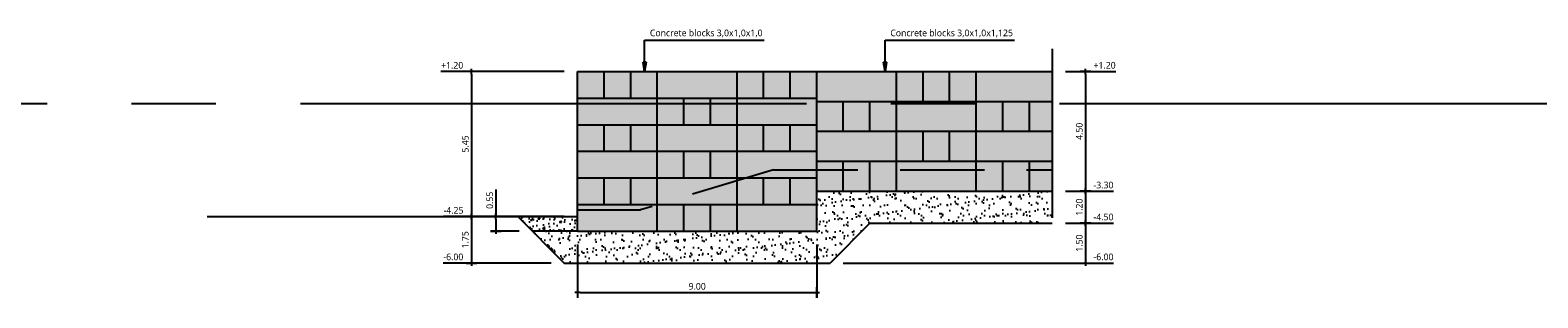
# Model space of a CAD drawing. Header units: metres. Extents: x 2831 to 4656, y -1529 to 547.
# Tile 8 of 20: x 3842 to 3898, y -1467 to -1457. Entities that reach past the tile are written whole.
import ezdxf

# ---------------------------------------------------------------- set-up
doc = ezdxf.new("R2010")
doc.units = ezdxf.units.M
for name, pattern in [('06 Sections$0$BORDER2', [22.225, 6.35, -3.175, 6.35, -3.175, 0, -3.175]), ('06 Sections$0$CENTER2', [28.575, 19.05, -3.175, 3.175, -3.175]), ('06 Sections$0$HIDDEN2', [4.7625, 3.175, -1.5875])]:
    doc.linetypes.add(name, pattern=pattern)
for name, color, linetype in [('06 Sections$0$H000B2-HATCH-018', 1, 'Continuous'), ('06 Sections$0$H000B3-HATCH-025', 7, 'Continuous'), ('06 Sections$0$H000BW-HATCH-K253', 253, 'Continuous'), ('06 Sections$0$H000E4-GEN-035', 3, 'Continuous'), ('06 Sections$0$H000E5-GEN-050', 4, 'Continuous'), ('06 Sections$0$H000EB-GEN-bor2', 1, '06 Sections$0$BORDER2'), ('06 Sections$0$H000H3-TEXT-025', 7, 'Continuous'), ('06 Sections$0$H000L3-HID-025', 7, '06 Sections$0$HIDDEN2'), ('06 Sections$0$H000S3-DIM-025', 7, 'Continuous'), ('06 Sections$0$H030L2-SYS-018', 1, '06 Sections$0$CENTER2')]:
    doc.layers.add(name, color=color, linetype=linetype)
doc.styles.add('06 Sections$0$ISO', font='segoeui.ttf')
doc.dimstyles.new('06 Sections$0$WB-M100', dxfattribs={"dimscale": 0.1, "dimtxt": 2.5, "dimasz": 1, "dimexe": 2, "dimexo": 5, "dimgap": 1, "dimtad": 1, "dimzin": 0, "dimdsep": 46, "dimtxsty": '06 Sections$0$ISO', "dimblk1": '06 Sections$0$dimdot', "dimblk2": '06 Sections$0$dimdot', "dimsah": 1, "dimcen": 0, "dimdle": 2, "dimclrd": 256, "dimclre": 256, "dimclrt": 256, "dimadec": 0, "dimazin": 0, "dimtp": 1, "dimtfac": 1, "dimtix": 1, "dimtmove": 0, "dimatfit": 3, "dimldrblk": '06 Sections$0$dimpijl', "dimfxl": 2, "dimtolj": 1, "dimtzin": 1, "dimlwd": -1, "dimlwe": -1, "dimarcsym": 0})

# ---------------------------------------------------------------- blocks, each defined once
blk = doc.blocks.new('06 Sections$0$dimdot')
blk.add_line((-1, 0), (1, 0))
at = {"const_width": 0.5}
blk.add_lwpolyline([(-0.25, 0, 1), (0.25, 0, 1)], format="xyb", close=True, dxfattribs=at)
blk.add_lwpolyline([(0, -2), (0, 2)])
blk = doc.blocks.new('*D409')
at = {"layer": '06 Sections$0$H000S3-DIM-025', "transparency": 16777216}
for p, q in [((571.689, 1.2), (572.644, 1.2)), ((572.444, 1.1), (572.444, -3.2)), ((571.689, -3.3), (572.644, -3.3))]:
    blk.add_line(p, q, dxfattribs=at)
at = {"layer": '06 Sections$0$H000S3-DIM-025', "transparency": 16777216, "xscale": 0.1, "yscale": 0.1, "zscale": 0.1}
for p, rotation in [((572.444, 1.2), 90), ((572.444, -3.3), 270)]:
    blk.add_blockref('06 Sections$0$dimdot', p, dxfattribs=dict(at, rotation=rotation))
at = {"layer": '06 Sections$0$H000S3-DIM-025', "transparency": 16777216, "insert": (572.215, -1.05), "char_height": 0.25, "attachment_point": 5, "rotation": 90, "style": '06 Sections$0$ISO', "bg_fill": 3, "box_fill_scale": 1.1, "bg_fill_color": 256, "bg_fill_true_color": 13158600, "bg_fill_transparency": 0}
blk.add_mtext('\\A1;4.50', dxfattribs=at)
blk = doc.blocks.new('06 Sections$0$dimpijl')
at = {"linetype": 'Continuous'}
blk.add_hatch(color=256, dxfattribs=at).paths.add_polyline_path([(0, 0), (-3.5, 0.58), (-3.5, -0.58)])
for p, q in [((-3.5, 0.58), (0, 0)), ((-3.5, 0.58), (-3.5, -0.58)), ((0, 0), (-3.5, -0.58))]:
    blk.add_line(p, q, dxfattribs=at)
blk = doc.blocks.new('*D410')
at = {"layer": '06 Sections$0$H000S3-DIM-025', "transparency": 16777216}
for p, q in [((571.689, -3.3), (572.644, -3.3)), ((572.444, -3.4), (572.444, -4.4)), ((571.689, -4.5), (572.644, -4.5))]:
    blk.add_line(p, q, dxfattribs=at)
at = {"layer": '06 Sections$0$H000S3-DIM-025', "transparency": 16777216, "xscale": 0.1, "yscale": 0.1, "zscale": 0.1}
for p, rotation in [((572.444, -3.3), 90), ((572.444, -4.5), 270)]:
    blk.add_blockref('06 Sections$0$dimdot', p, dxfattribs=dict(at, rotation=rotation))
at = {"layer": '06 Sections$0$H000S3-DIM-025', "transparency": 16777216, "insert": (572.214, -3.9), "char_height": 0.25, "attachment_point": 5, "rotation": 90, "style": '06 Sections$0$ISO', "bg_fill": 3, "box_fill_scale": 1.1, "bg_fill_color": 256, "bg_fill_true_color": 13158600, "bg_fill_transparency": 0}
blk.add_mtext('\\A1;1.20', dxfattribs=at)
blk = doc.blocks.new('*D346')
at = {"layer": '06 Sections$0$H000S3-DIM-025', "transparency": 16777216}
blk.add_line((571.689, 1.2), (573.588, 1.2), dxfattribs=at)
at = {"layer": '06 Sections$0$H000S3-DIM-025', "transparency": 16777216, "insert": (573.166, 1.43), "char_height": 0.25, "attachment_point": 5, "style": '06 Sections$0$ISO', "bg_fill": 3, "box_fill_scale": 1.1, "bg_fill_color": 256, "bg_fill_true_color": 13158600, "bg_fill_transparency": 0}
blk.add_mtext('\\A1;+1.20', dxfattribs=at)
blk = doc.blocks.new('*D347')
at = {"layer": '06 Sections$0$H000S3-DIM-025', "transparency": 16777216}
for p, q in [((571.689, -3.3), (572.244, -3.3)), ((572.244, -3.3), (572.444, -3.3)), ((572.444, -3.3), (573.502, -3.3))]:
    blk.add_line(p, q, dxfattribs=at)
at = {"layer": '06 Sections$0$H000S3-DIM-025', "transparency": 16777216, "insert": (573.123, -3.071), "char_height": 0.25, "attachment_point": 5, "style": '06 Sections$0$ISO', "bg_fill": 3, "box_fill_scale": 1.1, "bg_fill_color": 256, "bg_fill_true_color": 13158600, "bg_fill_transparency": 0}
blk.add_mtext('\\A1;-3.30', dxfattribs=at)
blk = doc.blocks.new('*D348')
at = {"layer": '06 Sections$0$H000S3-DIM-025', "transparency": 16777216}
blk.add_line((571.689, -4.5), (573.502, -4.5), dxfattribs=at)
at = {"layer": '06 Sections$0$H000S3-DIM-025', "transparency": 16777216, "insert": (573.123, -4.271), "char_height": 0.25, "attachment_point": 5, "style": '06 Sections$0$ISO', "bg_fill": 3, "box_fill_scale": 1.1, "bg_fill_color": 256, "bg_fill_true_color": 13158600, "bg_fill_transparency": 0}
blk.add_mtext('\\A1;-4.50', dxfattribs=at)
blk = doc.blocks.new('*D411')
at = {"layer": '06 Sections$0$H000S3-DIM-025', "transparency": 16777216}
for p, q in [((571.689, -4.5), (572.644, -4.5)), ((572.444, -4.6), (572.444, -5.9)), ((563.334, -6), (572.644, -6))]:
    blk.add_line(p, q, dxfattribs=at)
at = {"layer": '06 Sections$0$H000S3-DIM-025', "transparency": 16777216, "xscale": 0.1, "yscale": 0.1, "zscale": 0.1}
for p, rotation in [((572.444, -4.5), 90), ((572.444, -6), 270)]:
    blk.add_blockref('06 Sections$0$dimdot', p, dxfattribs=dict(at, rotation=rotation))
at = {"layer": '06 Sections$0$H000S3-DIM-025', "transparency": 16777216, "insert": (572.214, -5.25), "char_height": 0.25, "attachment_point": 5, "rotation": 90, "style": '06 Sections$0$ISO', "bg_fill": 3, "box_fill_scale": 1.1, "bg_fill_color": 256, "bg_fill_true_color": 13158600, "bg_fill_transparency": 0}
blk.add_mtext('\\A1;1.50', dxfattribs=at)
blk = doc.blocks.new('*D349')
at = {"layer": '06 Sections$0$H000S3-DIM-025', "transparency": 16777216}
for p, q in [((563.334, -6), (572.244, -6)), ((572.244, -6), (572.444, -6)), ((572.444, -6), (573.502, -6))]:
    blk.add_line(p, q, dxfattribs=at)
at = {"layer": '06 Sections$0$H000S3-DIM-025', "transparency": 16777216, "insert": (573.123, -5.77), "char_height": 0.25, "attachment_point": 5, "style": '06 Sections$0$ISO', "bg_fill": 3, "box_fill_scale": 1.1, "bg_fill_color": 256, "bg_fill_true_color": 13158600, "bg_fill_transparency": 0}
blk.add_mtext('\\A1;-6.00', dxfattribs=at)
blk = doc.blocks.new('*D308')
at = {"layer": '06 Sections$0$H000S3-DIM-025', "transparency": 16777216}
for p, q in [((552.834, 1.2), (549.137, 1.2)), ((549.337, 1.1), (549.337, -4.15)), ((550.584, -4.25), (549.137, -4.25))]:
    blk.add_line(p, q, dxfattribs=at)
at = {"layer": '06 Sections$0$H000S3-DIM-025', "transparency": 16777216, "xscale": 0.1, "yscale": 0.1, "zscale": 0.1}
for p, rotation in [((549.337, 1.2), 90), ((549.337, -4.25), 270)]:
    blk.add_blockref('06 Sections$0$dimdot', p, dxfattribs=dict(at, rotation=rotation))
at = {"layer": '06 Sections$0$H000S3-DIM-025', "transparency": 16777216, "insert": (549.11, -1.525), "char_height": 0.25, "attachment_point": 5, "rotation": 90, "style": '06 Sections$0$ISO', "bg_fill": 3, "box_fill_scale": 1.1, "bg_fill_color": 256, "bg_fill_true_color": 13158600, "bg_fill_transparency": 0}
blk.add_mtext('\\A1;5.45', dxfattribs=at)
blk = doc.blocks.new('*D309')
at = {"layer": '06 Sections$0$H000S3-DIM-025', "transparency": 16777216}
for p, q in [((550.258, -3.234), (550.258, -4.25)), ((550.584, -4.25), (550.058, -4.25)), ((550.258, -4.35), (550.258, -4.7)), ((551.134, -4.8), (550.058, -4.8))]:
    blk.add_line(p, q, dxfattribs=at)
at = {"layer": '06 Sections$0$H000S3-DIM-025', "transparency": 16777216, "xscale": 0.1, "yscale": 0.1, "zscale": 0.1, "rotation": 270}
blk.add_blockref('06 Sections$0$dimdot', (550.258, -4.8), dxfattribs=at)
at = {"layer": '06 Sections$0$H000S3-DIM-025', "transparency": 16777216, "insert": (550.029, -3.642), "char_height": 0.25, "attachment_point": 5, "rotation": 90, "style": '06 Sections$0$ISO', "bg_fill": 3, "box_fill_scale": 1.1, "bg_fill_color": 256, "bg_fill_true_color": 13158600, "bg_fill_transparency": 0}
blk.add_mtext('\\A1;0.55', dxfattribs=at)
at = {"layer": '06 Sections$0$H000S3-DIM-025', "transparency": 16777216, "xscale": 0.1, "yscale": 0.1, "zscale": 0.1, "rotation": 90}
blk.add_blockref('06 Sections$0$dimdot', (550.258, -4.25), dxfattribs=at)
blk = doc.blocks.new('*D310')
at = {"layer": '06 Sections$0$H000S3-DIM-025', "transparency": 16777216}
for p, q in [((550.584, -4.25), (549.137, -4.25)), ((549.337, -4.35), (549.337, -5.9)), ((552.334, -6), (549.137, -6))]:
    blk.add_line(p, q, dxfattribs=at)
at = {"layer": '06 Sections$0$H000S3-DIM-025', "transparency": 16777216, "xscale": 0.1, "yscale": 0.1, "zscale": 0.1}
for p, rotation in [((549.337, -4.25), 90), ((549.337, -6), 270)]:
    blk.add_blockref('06 Sections$0$dimdot', p, dxfattribs=dict(at, rotation=rotation))
at = {"layer": '06 Sections$0$H000S3-DIM-025', "transparency": 16777216, "insert": (549.107, -5.125), "char_height": 0.25, "attachment_point": 5, "rotation": 90, "style": '06 Sections$0$ISO', "bg_fill": 3, "box_fill_scale": 1.1, "bg_fill_color": 256, "bg_fill_true_color": 13158600, "bg_fill_transparency": 0}
blk.add_mtext('\\A1;1.75', dxfattribs=at)
blk = doc.blocks.new('*D350')
at = {"layer": '06 Sections$0$H000S3-DIM-025', "transparency": 16777216}
for p, q in [((549.337, 1.2), (548.193, 1.2)), ((549.537, 1.2), (549.337, 1.2)), ((552.834, 1.2), (549.537, 1.2))]:
    blk.add_line(p, q, dxfattribs=at)
at = {"layer": '06 Sections$0$H000S3-DIM-025', "transparency": 16777216, "insert": (548.615, 1.43), "char_height": 0.25, "attachment_point": 5, "style": '06 Sections$0$ISO', "bg_fill": 3, "box_fill_scale": 1.1, "bg_fill_color": 256, "bg_fill_true_color": 13158600, "bg_fill_transparency": 0}
blk.add_mtext('\\A1;+1.20', dxfattribs=at)
blk = doc.blocks.new('*D307')
at = {"layer": '06 Sections$0$H000S3-DIM-025', "transparency": 16777216}
blk.add_line((552.834, -4.25), (548.288, -4.25), dxfattribs=at)
at = {"layer": '06 Sections$0$H000S3-DIM-025', "transparency": 16777216, "insert": (548.663, -4.021), "char_height": 0.25, "attachment_point": 5, "style": '06 Sections$0$ISO', "bg_fill": 3, "box_fill_scale": 1.1, "bg_fill_color": 256, "bg_fill_true_color": 13158600, "bg_fill_transparency": 0}
blk.add_mtext('\\A1;-4.25', dxfattribs=at)
blk = doc.blocks.new('*D351')
at = {"layer": '06 Sections$0$H000S3-DIM-025', "transparency": 16777216}
blk.add_line((552.334, -6), (548.279, -6), dxfattribs=at)
at = {"layer": '06 Sections$0$H000S3-DIM-025', "transparency": 16777216, "insert": (548.658, -5.771), "char_height": 0.25, "attachment_point": 5, "style": '06 Sections$0$ISO', "bg_fill": 3, "box_fill_scale": 1.1, "bg_fill_color": 256, "bg_fill_true_color": 13158600, "bg_fill_transparency": 0}
blk.add_mtext('\\A1;-6.00', dxfattribs=at)
blk = doc.blocks.new('*D293')
at = {"transparency": 16777216}
for p, q in [((553.334, -5.3), (553.334, -7.305)), ((562.334, -5.3), (562.334, -7.305)), ((553.434, -7.105), (562.234, -7.105))]:
    blk.add_line(p, q, dxfattribs=at)
at = {"transparency": 16777216, "xscale": 0.1, "yscale": 0.1, "zscale": 0.1, "rotation": 180}
blk.add_blockref('06 Sections$0$dimdot', (553.334, -7.105), dxfattribs=at)
at = {"transparency": 16777216, "xscale": 0.1, "yscale": 0.1, "zscale": 0.1}
blk.add_blockref('06 Sections$0$dimdot', (562.334, -7.105), dxfattribs=at)
at = {"transparency": 16777216, "insert": (557.834, -6.876), "char_height": 0.25, "attachment_point": 5, "style": '06 Sections$0$ISO'}
blk.add_mtext('\\A1;9.00', dxfattribs=at)
blk = doc.blocks.new('06 Sections')
at = {"layer": '06 Sections$0$H000B2-HATCH-018'}
h = blk.add_hatch(dxfattribs=at)
h.set_pattern_fill('AR-CONC', color=256, scale=0.003)
h.set_pattern_definition([(50, (-42.1524, -0.5), (0.546554, -0.04781726), [0.05715, -0.62865]), (355, (-42.1524, -0.5), (-0.10573026, 0.57317054), [0.04572, -0.50292175]), (100.45144, (-42.10683, -0.504), (0.44082374, 0.52535326), [0.04857003, -0.53427073]), (46.1842, (-42.1524, -0.3476), (0.8132371, -0.126127), [0.085725, -0.942975]), (96.63556, (-42.0846, -0.3581), (0.7122124, 0.7422784), [0.0728551, -0.8014068]), (351.18415, (-42.1524, -0.3476), (0.7122124, 0.7422784), [0.0685799, -0.7543792]), (21, (-42.0762, -0.3857), (0.45484317, -0.3067956), [0.05715, -0.62865]), (326, (-42.0762, -0.3857), (0.1854061, 0.5525639), [0.04572, -0.50292]), (71.45144, (-42.0383, -0.41127), (0.64024926, 0.2457683), [0.04857003, -0.5342698]), (37.5, (-42.15238, -0.5), (0.00926581, 0.253665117), [0, -0.496824, 0, -0.51054, 0, -0.504825]), (7.5, (-42.15238, -0.5), (0.20045899, 0.30054172), [0, -0.291084, 0, -0.485394, 0, -0.192405]), (327.5, (-42.3223, -0.5), (0.406771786, -0.01718623), [0, -0.1905, 0, -0.59436, 0, -0.78867]), (317.5, (-42.3985, -0.5), (0.44438754, 0.07627947), [0, -0.24765, 0, -0.394716, 0, -0.56007])])
h.paths.add_polyline_path([(551.084, -4.25), (551.634, -4.8), (553.334, -4.8), (553.334, -4.25)])
at = {"layer": '06 Sections$0$H000B3-HATCH-025'}
h = blk.add_hatch(dxfattribs=at)
h.set_pattern_fill('AR-SAND', color=256, scale=0.01)
h.set_pattern_definition([(37.5, (-34.85545, -0.5), (-0.0160003, 0.48941324), [0, -0.38608, 0, -0.4318, 0, -0.41275]), (7.5, (-34.85545, -0.5), (0.4495233, 0.7168251), [0, -0.20828, 0, -0.34798, 0, -0.13335]), (327.5, (-35.16787, -0.5), (0.79099237, 0.00143718), [0, -0.127, 0, -0.4572, 0, -0.5969]), (317.5, (-35.16787, -0.5), (0.76355645, 0.2229293), [0, -0.0635, 0, -0.29972, 0, -0.3429])])
h.paths.add_polyline_path([(562.834, -6), (564.334, -4.5), (571.189, -4.5), (571.189, -3.3), (562.334, -3.3), (562.334, -4.8), (551.634, -4.8), (552.834, -6)])
at = {"layer": '06 Sections$0$H000BW-HATCH-K253'}
h = blk.add_hatch(color=256, dxfattribs=at)
h.dxf.hatch_style = 1
h.paths.add_polyline_path([(571.189, 1.2), (553.334, 1.2), (553.334, -4.8), (562.334, -4.8), (562.334, -3.3), (571.189, -3.3)])
at = {"layer": '06 Sections$0$H000E4-GEN-035'}
for p, q in [((539.399, -4.25), (553.334, -4.25)), ((551.084, -4.25), (552.834, -6)), ((564.334, -4.5), (562.834, -6)), ((564.334, -4.5), (571.189, -4.5)), ((553.334, -4.8), (551.634, -4.8)), ((552.834, -6), (562.834, -6))]:
    blk.add_line(p, q, dxfattribs=at)
at = {"layer": '06 Sections$0$H000E5-GEN-050'}
for p, q in [((553.334, -4.8), (553.334, 1.2)), ((553.334, 1.2), (571.189, 1.2)), ((554.334, 0.2), (554.334, 1.2)), ((555.334, 0.2), (555.334, 1.2)), ((556.334, -4.8), (556.334, 1.2)), ((559.334, -4.8), (559.334, 1.2)), ((560.334, 0.2), (560.334, 1.2)), ((561.334, 0.2), (561.334, 1.2)), ((562.334, -4.8), (562.334, 1.2)), ((565.334, -3.3), (565.334, 1.2)), ((566.334, 0.075), (566.334, 1.2)), ((567.334, 0.075), (567.334, 1.2)), ((568.334, -3.3), (568.334, 1.2)), ((553.334, 0.2), (562.334, 0.2)), ((557.334, -0.8), (557.334, 0.2)), ((558.334, -0.8), (558.334, 0.2)), ((562.334, 0.075), (571.189, 0.075)), ((563.334, -1.05), (563.334, 0.075)), ((564.334, -1.05), (564.334, 0.075)), ((569.334, -1.05), (569.334, 0.075)), ((570.334, -1.05), (570.334, 0.075)), ((553.334, -0.8), (562.334, -0.8)), ((554.334, -1.8), (554.334, -0.8)), ((555.334, -1.8), (555.334, -0.8)), ((560.334, -1.8), (560.334, -0.8)), ((561.334, -1.8), (561.334, -0.8)), ((562.334, -1.05), (571.189, -1.05)), ((566.334, -2.175), (566.334, -1.05)), ((567.334, -2.175), (567.334, -1.05)), ((553.334, -1.8), (562.334, -1.8)), ((557.334, -2.8), (557.334, -1.8)), ((558.334, -2.8), (558.334, -1.8)), ((562.334, -2.175), (571.189, -2.175)), ((563.334, -3.3), (563.334, -2.175)), ((564.334, -3.3), (564.334, -2.175)), ((569.334, -3.3), (569.334, -2.175)), ((570.334, -3.3), (570.334, -2.175)), ((553.334, -2.8), (562.334, -2.8)), ((554.334, -3.8), (554.334, -2.8)), ((555.334, -3.8), (555.334, -2.8)), ((560.334, -3.8), (560.334, -2.8)), ((561.334, -3.8), (561.334, -2.8)), ((562.334, -3.3), (571.189, -3.3)), ((553.334, -3.8), (562.334, -3.8)), ((557.334, -4.8), (557.334, -3.8)), ((558.334, -4.8), (558.334, -3.8)), ((553.334, -4.8), (562.334, -4.8))]:
    blk.add_line(p, q, dxfattribs=at)
at = {"layer": '06 Sections$0$H000EB-GEN-bor2'}
blk.add_lwpolyline([(571.189, 2.047), (571.189, -5.138)], dxfattribs=at)
at = {"layer": '06 Sections$0$H000L3-HID-025'}
for p, q in [((560.704, -2.5), (555.704, -4)), ((560.704, -2.5), (571.189, -2.5)), ((553.334, -4), (555.704, -4))]:
    blk.add_line(p, q, dxfattribs=at)
at = {"layer": '06 Sections$0$H030L2-SYS-018'}
blk.add_line((-171.475, 0), (1168.02, 0), dxfattribs=at)
at = {"layer": '06 Sections$0$H000H3-TEXT-025', "char_height": 0.25, "attachment_point": 7, "style": '06 Sections$0$ISO'}
for s, insert in [('\\A1;Concrete blocks 3,0x1,0x1,0', (556.055, 2.478)), ('\\A1;Concrete blocks 3,0x1,0x1,125', (565.103, 2.478))]:
    blk.add_mtext(s, dxfattribs=dict(at, insert=insert))
at = {"layer": '06 Sections$0$H000S3-DIM-025'}
dim = blk.add_linear_dim(base=(572.444, -3.3), p1=(571.189, 1.2), p2=(571.189, -3.3), angle=90, dimstyle='06 Sections$0$WB-M100', override={"dimpost": '<>', "dimtfill": 1}, dxfattribs=at)
dim.commit()
dim.dimension.update_dxf_attribs({"geometry": '*D409', "text_midpoint": (572.215, -1.05)})
dim = blk.add_ordinate_dim(feature_location=(571.189, 1.2), offset=(1.455, 0), dtype=0, origin=(-100, 0), dimstyle='06 Sections$0$WB-M100', override={"dimpost": '+<>', "dimtfill": 1}, dxfattribs=at)
dim.commit()
dim.dimension.update_dxf_attribs({"geometry": '*D346', "text_midpoint": (573.166, 1.43)})
dim = blk.add_linear_dim(base=(572.444, -4.5), p1=(571.189, -3.3), p2=(571.189, -4.5), angle=90, dimstyle='06 Sections$0$WB-M100', override={"dimpost": '<>', "dimtmove": 1, "dimtfill": 1}, dxfattribs=at)
dim.commit()
dim.dimension.update_dxf_attribs({"geometry": '*D410', "text_midpoint": (572.214, -3.9)})
dim = blk.add_ordinate_dim(feature_location=(571.189, -3.3), offset=(1.455, 0), dtype=0, origin=(-100, 0), dimstyle='06 Sections$0$WB-M100', override={"dimpost": '-<>', "dimtfill": 1}, dxfattribs=at)
dim.commit()
dim.dimension.update_dxf_attribs({"geometry": '*D347', "text_midpoint": (573.123, -3.071)})
at = {"layer": '06 Sections$0$H000H3-TEXT-025', "annotation_type": 0, "has_hookline": 1, "hookline_direction": 0}
for points, text_width in [([(555.855, 1.2), (555.855, 2.378), (555.955, 2.378)], 4.295), ([(564.903, 1.2), (564.903, 2.378), (565.003, 2.378)], 4.671)]:
    blk.add_leader(points, dimstyle='06 Sections$0$WB-M100', dxfattribs=dict(at, text_width=text_width))
at = {"layer": '06 Sections$0$H000S3-DIM-025'}
dim = blk.add_ordinate_dim(feature_location=(571.189, -4.5), offset=(1.455, 0), dtype=0, origin=(-100, 0), dimstyle='06 Sections$0$WB-M100', override={"dimpost": '-<>', "dimtfill": 1}, dxfattribs=at)
dim.commit()
dim.dimension.update_dxf_attribs({"geometry": '*D348', "text_midpoint": (573.123, -4.271)})
dim = blk.add_linear_dim(base=(572.444, -6), p1=(571.189, -4.5), p2=(562.834, -6), angle=90, dimstyle='06 Sections$0$WB-M100', override={"dimpost": '<>', "dimtfill": 1}, dxfattribs=at)
dim.commit()
dim.dimension.update_dxf_attribs({"geometry": '*D411', "text_midpoint": (572.214, -5.25)})
dim = blk.add_ordinate_dim(feature_location=(562.834, -6), offset=(9.81, 0), dtype=0, origin=(-100, 0), dimstyle='06 Sections$0$WB-M100', override={"dimpost": '-<>', "dimtfill": 1}, dxfattribs=at)
dim.commit()
dim.dimension.update_dxf_attribs({"geometry": '*D349', "text_midpoint": (573.123, -5.77)})
dim = blk.add_linear_dim(base=(562.334, -7.105), p1=(553.334, -4.8), p2=(562.334, -4.8), dimstyle='06 Sections$0$WB-M100', override={"dimpost": '<>'})
dim.commit()
dim.dimension.update_dxf_attribs({"geometry": '*D293', "text_midpoint": (557.834, -6.876)})
dim = blk.add_linear_dim(base=(549.337, -4.25), p1=(553.334, 1.2), p2=(551.084, -4.25), angle=90, dimstyle='06 Sections$0$WB-M100', override={"dimpost": '<>', "dimtfill": 1}, dxfattribs=at)
dim.commit()
dim.dimension.update_dxf_attribs({"geometry": '*D308', "text_midpoint": (549.11, -1.525)})
dim = blk.add_ordinate_dim(feature_location=(553.334, 1.2), offset=(-4.197, 0), dtype=0, origin=(-100, 0), dimstyle='06 Sections$0$WB-M100', override={"dimpost": '+<>', "dimtfill": 1}, dxfattribs=at)
dim.commit()
dim.dimension.update_dxf_attribs({"geometry": '*D350', "text_midpoint": (548.615, 1.43)})
dim = blk.add_linear_dim(base=(550.258, -4.8), p1=(551.084, -4.25), p2=(551.634, -4.8), angle=90, dimstyle='06 Sections$0$WB-M100', override={"dimpost": '<>', "dimtmove": 1, "dimtfill": 1}, dxfattribs=at)
dim.commit()
dim.dimension.update_dxf_attribs({"geometry": '*D309', "text_midpoint": (550.029, -3.642), "dimtype": 128})
dim = blk.add_linear_dim(base=(549.337, -6), p1=(551.084, -4.25), p2=(552.834, -6), angle=90, dimstyle='06 Sections$0$WB-M100', override={"dimpost": '<>', "dimtmove": 1, "dimtfill": 1}, dxfattribs=at)
dim.commit()
dim.dimension.update_dxf_attribs({"geometry": '*D310', "text_midpoint": (549.337, -5.125), "dimtype": 128})
dim = blk.add_ordinate_dim(feature_location=(553.334, -4.25), offset=(-4.197, 0), dtype=0, origin=(-100, 0), dimstyle='06 Sections$0$WB-M100', override={"dimpost": '-<>', "dimtfill": 1}, dxfattribs=at)
dim.commit()
dim.dimension.update_dxf_attribs({"geometry": '*D307', "text_midpoint": (548.663, -4.021)})
dim = blk.add_ordinate_dim(feature_location=(552.834, -6), offset=(-3.697, 0), dtype=0, origin=(-100, 0), dimstyle='06 Sections$0$WB-M100', override={"dimpost": '-<>', "dimtfill": 1}, dxfattribs=at)
dim.commit()
dim.dimension.update_dxf_attribs({"geometry": '*D351', "text_midpoint": (548.658, -5.771)})

msp = doc.modelspace()

# ---------------------------------------------------------------- block references
msp.add_blockref('06 Sections', (3308.804, -1460.004))

doc.saveas('drawing.dxf')
